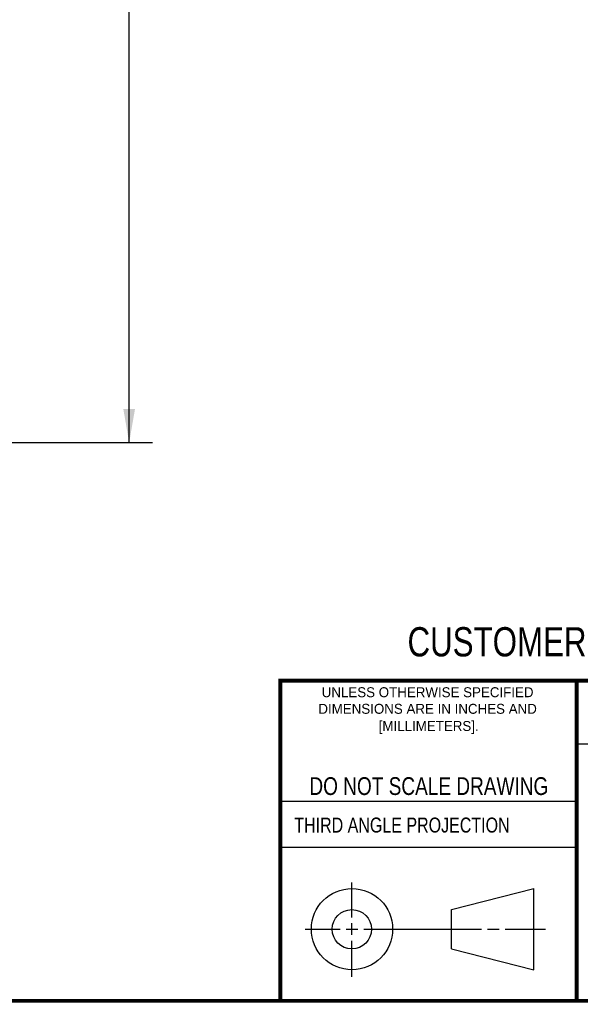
# Model space of a CAD drawing. Header units: inches. Extents: x 0.2 to 16.8, y 0.2 to 10.8.
# Tile 2 of 9: x 10.1 to 13.1, y 0.2 to 5.5. Entities that reach past the tile are written whole.
import ezdxf

# ---------------------------------------------------------------- set-up
doc = ezdxf.new("R2010")
doc.units = ezdxf.units.IN
doc.header["$LTSCALE"] = 0.935
doc.header["$MEASUREMENT"] = 0
doc.layers.get('0').update_dxf_attribs({"linetype": 'CONTINUOUS'})
doc.layers.add('DIMENSIONS', color=7, linetype='CONTINUOUS')
doc.styles.get("Standard").update_dxf_attribs({"font": 'txt', "width": 0.8})
doc.styles.add('TEXTSTYLE_2', font='txt')
doc.dimstyles.new('DIMSTYLE_2', dxfattribs={"dimtxt": 0.125, "dimasz": 0.18, "dimexe": 0.18, "dimexo": 0.0625, "dimgap": 0.09, "dimtad": 0, "dimtih": 1, "dimtoh": 1, "dimdec": 3, "dimzin": 4, "dimdsep": 46, "dimtxsty": 'STANDARD', "dimblk": '_FILLED', "dimblk1": '_FILLED', "dimblk2": '_FILLED', "dimcen": 0.09, "dimadec": 0, "dimazin": 0, "dimtp": 0.01, "dimtm": 0.01, "dimtfac": 1, "dimtdec": 3, "dimtofl": 0, "dimtmove": 0, "dimatfit": 3, "dimldrblk": '_FILLED', "dimfxl": 1, "dimtolj": 1, "dimtzin": 4, "dimarcsym": 0})

# ---------------------------------------------------------------- blocks, each defined once
blk = doc.blocks.new('_FILLED')
at = {"color": 0, "linetype": 'BYBLOCK'}
blk.add_solid([(0, 0), (-1, 0.174), (-1, -0.174)], dxfattribs=at)
blk = doc.blocks.new('*D15')
at = {"layer": 'DIMENSIONS', "color": 2, "linetype": 'CONTINUOUS'}
for p, q in [((6.6818, 8.3082), (10.7993, 8.3082)), ((10.6743, 8.3082), (10.6743, 5.9007)), ((10.6743, 3.2432), (10.6743, 5.6507)), ((6.6798, 3.2432), (10.7993, 3.2432))]:
    blk.add_line(p, q, dxfattribs=at)
at = {"layer": 'DIMENSIONS', "color": 2, "linetype": 'CONTINUOUS', "xscale": 0.18, "yscale": 0.18, "zscale": 0.18}
for p, rotation in [((10.6743, 8.3082), 90), ((10.6743, 3.2432), 270)]:
    blk.add_blockref('_FILLED', p, dxfattribs=dict(at, rotation=rotation))
at = {"layer": 'DIMENSIONS', "color": 2, "linetype": 'CONTINUOUS', "insert": (10.6743, 5.8382), "char_height": 0.125, "width": 1.425, "attachment_point": 2, "line_spacing_factor": 0.9}
blk.add_mtext('5.065{\\Ftxt.shx;\\W1.000000;\\H0.125000; }[128.65]', dxfattribs=at)

msp = doc.modelspace()

# ---------------------------------------------------------------- linework, layer by layer
at = {"color": 2, "linetype": 'CONTINUOUS'}
for p, q in [((13.0653, 1.6329), (16.75, 1.6329)), ((11.482, 1.3265), (13.0653, 1.3265)), ((13.0653, 1.0776), (11.482, 1.0776)), ((11.8648, 0.7044), (11.8648, 0.8912)), ((11.6146, 0.6419), (11.8023, 0.6419)), ((11.8335, 0.6419), (11.896, 0.6419)), ((11.8648, 0.6106), (11.8648, 0.6731)), ((11.9273, 0.6419), (12.5575, 0.6419)), ((12.5888, 0.6419), (12.6513, 0.6419)), ((12.6825, 0.6419), (12.8983, 0.6419)), ((11.8648, 0.3866), (11.8648, 0.5794))]:
    msp.add_line(p, q, dxfattribs=at)
at = {"color": 7, "linetype": 'CONTINUOUS'}
for p, q in [((12.3963, 0.7462), (12.8358, 0.859)), ((12.8358, 0.4248), (12.8358, 0.859)), ((12.3963, 0.5362), (12.3963, 0.7462)), ((12.3963, 0.5362), (12.8358, 0.4248))]:
    msp.add_line(p, q, dxfattribs=at)
at = {"color": 7, "linetype": 'CONTINUOUS', "const_width": 0.02}
for points in [[(11.4718, 1.9702), (16.75, 1.9707)], [(11.482, 0.25), (11.482, 1.9707)], [(13.0653, 1.9707), (13.0653, 0.2586)], [(0.25, 0.2586), (16.75, 0.2586)]]:
    msp.add_lwpolyline(points, dxfattribs=at)
at = {"color": 7, "linetype": 'CONTINUOUS'}
for centre, radius in [((11.8648, 0.6419), 0.2171), ((11.8642, 0.6412), 0.105)]:
    msp.add_circle(centre, radius, dxfattribs=at)

# ---------------------------------------------------------------- texts
at = {"color": 7, "linetype": 'CONTINUOUS', "attachment_point": 2, "line_spacing_factor": 0.9}
for s, insert, char_height, width in [('CUSTOMER DRAWING', (13.0668, 2.2564), 0.15625, 2), ('DO NOT SCALE DRAWING', (12.2754, 1.4542), 0.095, 1.52)]:
    msp.add_mtext(s, dxfattribs=dict(at, insert=insert, char_height=char_height, width=width))
at = {"color": 2, "linetype": 'CONTINUOUS', "char_height": 0.053254, "attachment_point": 2, "line_spacing_factor": 0.9, "style": 'TEXTSTYLE_2'}
for s, insert, width in [('UNLESS OTHERWISE SPECIFIED', (12.2688, 1.9352), 1.384604), ('DIMENSIONS ARE IN INCHES AND', (12.2688, 1.8465), 1.491112), ('[MILLIMETERS].', (12.2746, 1.7548), 0.745556)]:
    msp.add_mtext(s, dxfattribs=dict(at, insert=insert, width=width))
at = {"color": 2, "linetype": 'CONTINUOUS', "insert": (11.5564, 1.2384), "char_height": 0.08, "width": 1.408, "attachment_point": 1, "line_spacing_factor": 0.9}
msp.add_mtext('THIRD ANGLE PROJECTION', dxfattribs=at)

# ---------------------------------------------------------------- dimensions: what is measured, and where the dimension line sits
at = {"layer": 'DIMENSIONS', "color": 2, "linetype": 'CONTINUOUS'}
dim = msp.add_linear_dim(base=(10.6743, 8.3082), p1=(6.6798, 3.2432), p2=(6.6818, 8.3082), angle=90, dimstyle='DIMSTYLE_2', dxfattribs=at)
dim.commit()
dim.dimension.update_dxf_attribs({"geometry": '*D15', "text_midpoint": (10.5243, 5.7757), "dimtype": 160})

doc.saveas('drawing.dxf')
